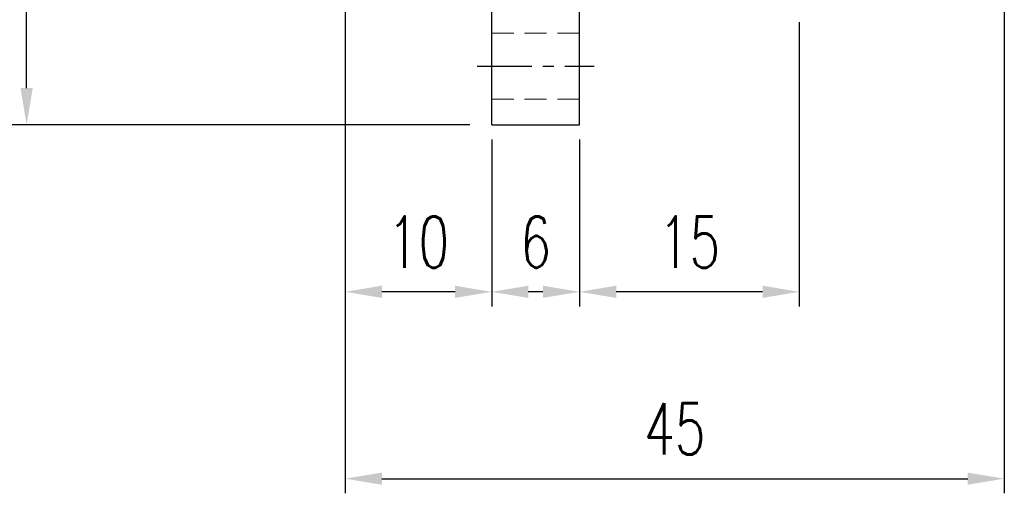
# Model space of a CAD drawing. Header units: millimetres. Extents: x -35 to 371, y -58 to 75.
# Tile 2 of 123: x 68 to 135, y -57 to -25. Entities that reach past the tile are written whole.
import ezdxf

# ---------------------------------------------------------------- set-up
doc = ezdxf.new("R2010")
doc.units = ezdxf.units.MM
doc.linetypes.add('CENTER', pattern=[2, 1.25, -0.25, 0.25, -0.25])
doc.linetypes.add('DASHED', pattern=[0.75, 0.5, -0.25])
for name, color, linetype in [('CL', 1, 'CENTER'), ('DIM', 4, 'Continuous'), ('HID', 2, 'DASHED'), ('OUT', 3, 'Continuous')]:
    doc.layers.add(name, color=color, linetype=linetype)
doc.styles.add('DIM-7', font='SIMPLEX.shx', dxfattribs={"width": 0.7, "bigfont": 'chineset.shx'})
doc.dimstyles.new('CNS', dxfattribs={"dimtxt": 3.5, "dimasz": 2.5, "dimexe": 1, "dimexo": 1.5, "dimgap": 0.09, "dimtad": 0, "dimdsep": 46, "dimtxsty": 'DIM-7', "dimcen": 0.09, "dimclrd": 1, "dimclre": 1, "dimclrt": 4, "dimadec": 0, "dimazin": 0, "dimtfac": 1, "dimtix": 1, "dimtmove": 2, "dimatfit": 3, "dimfxl": 1, "dimtvp": 0.971429, "dimtolj": 1, "dimarcsym": 0})

# ---------------------------------------------------------------- blocks, each defined once
blk = doc.blocks.new('*D2')
at = {"layer": 'DEFPOINTS', "color": 0}
for p in [(68.245, 32), (100, 32), (100, -32)]:
    blk.add_point(p, dxfattribs=at)
at = {"layer": 'DIM', "color": 0, "lineweight": -2}
for p, q in [((98.5, 32), (67.245, 32)), ((68.245, -29.5), (68.245, 29.5)), ((98.5, -32), (67.245, -32))]:
    blk.add_line(p, q, dxfattribs=at)
at = {"layer": 'DIM', "color": 0}
for points in [[(67.829, 29.5), (68.662, 29.5), (68.245, 32)], [(67.829, -29.5), (68.662, -29.5), (68.245, -32)]]:
    blk.add_solid(points, dxfattribs=at)
at = {"layer": 'DIM', "color": 0, "insert": (64.845, 0), "char_height": 3.5, "attachment_point": 5, "rotation": 90, "style": 'DIM-7'}
blk.add_mtext('\\A1;%%C64', dxfattribs=at)
blk = doc.blocks.new('*D4')
at = {"layer": 'DEFPOINTS', "color": 0}
for p in [(90, -17.5), (100, -31.498), (90, -43.416)]:
    blk.add_point(p, dxfattribs=at)
at = {"layer": 'DIM', "color": 0, "lineweight": -2}
for p, q in [((90, -19), (90, -44.416)), ((100, -32.998), (100, -44.416)), ((97.5, -43.416), (92.5, -43.416))]:
    blk.add_line(p, q, dxfattribs=at)
at = {"layer": 'DIM', "color": 0}
for points in [[(92.5, -42.999), (92.5, -43.832), (90, -43.416)], [(97.5, -42.999), (97.5, -43.832), (100, -43.416)]]:
    blk.add_solid(points, dxfattribs=at)
at = {"layer": 'DIM', "color": 0, "insert": (95, -40.016), "char_height": 3.5, "attachment_point": 5, "style": 'DIM-7'}
blk.add_mtext('\\A1;10', dxfattribs=at)
blk = doc.blocks.new('*D5')
at = {"layer": 'DEFPOINTS', "color": 0}
for p in [(100, -31.498), (106, -31.498), (100, -43.416)]:
    blk.add_point(p, dxfattribs=at)
at = {"layer": 'DIM', "color": 0, "lineweight": -2}
for p, q in [((100, -32.998), (100, -44.416)), ((106, -32.998), (106, -44.416)), ((103.5, -43.416), (102.5, -43.416))]:
    blk.add_line(p, q, dxfattribs=at)
at = {"layer": 'DIM', "color": 0}
for points in [[(102.5, -42.999), (102.5, -43.832), (100, -43.416)], [(103.5, -42.999), (103.5, -43.832), (106, -43.416)]]:
    blk.add_solid(points, dxfattribs=at)
at = {"layer": 'DIM', "color": 0, "insert": (103, -40.016), "char_height": 3.5, "attachment_point": 5, "style": 'DIM-7'}
blk.add_mtext('\\A1;6', dxfattribs=at)
blk = doc.blocks.new('*D6')
at = {"layer": 'DEFPOINTS', "color": 0}
for p in [(121, -23.498), (106, -31.498), (106, -43.416)]:
    blk.add_point(p, dxfattribs=at)
at = {"layer": 'DIM', "color": 0, "lineweight": -2}
for p, q in [((121, -24.998), (121, -44.416)), ((106, -32.998), (106, -44.416)), ((118.5, -43.416), (108.5, -43.416))]:
    blk.add_line(p, q, dxfattribs=at)
at = {"layer": 'DIM', "color": 0}
for points in [[(108.5, -42.999), (108.5, -43.832), (106, -43.416)], [(118.5, -42.999), (118.5, -43.832), (121, -43.416)]]:
    blk.add_solid(points, dxfattribs=at)
at = {"layer": 'DIM', "color": 0, "insert": (113.5, -40.016), "char_height": 3.5, "attachment_point": 5, "style": 'DIM-7'}
blk.add_mtext('\\A1;15', dxfattribs=at)
blk = doc.blocks.new('*D7')
at = {"layer": 'DEFPOINTS', "color": 0}
for p in [(135, -15.5), (90, -17.5), (135, -56.184)]:
    blk.add_point(p, dxfattribs=at)
at = {"layer": 'DIM', "color": 0, "lineweight": -2}
for p, q in [((135, -17), (135, -57.184)), ((90, -19), (90, -57.184)), ((92.5, -56.184), (132.5, -56.184))]:
    blk.add_line(p, q, dxfattribs=at)
at = {"layer": 'DIM', "color": 0}
for points in [[(92.5, -55.768), (92.5, -56.601), (90, -56.184)], [(132.5, -55.768), (132.5, -56.601), (135, -56.184)]]:
    blk.add_solid(points, dxfattribs=at)
at = {"layer": 'DIM', "color": 0, "insert": (112.5, -52.784), "char_height": 3.5, "attachment_point": 5, "style": 'DIM-7'}
blk.add_mtext('\\A1;45', dxfattribs=at)

msp = doc.modelspace()

# ---------------------------------------------------------------- linework, layer by layer
at = {"layer": 'CL', "color": 7, "ltscale": 3}
msp.add_line((99, -28), (107, -28), dxfattribs=at)
at = {"layer": 'HID', "color": 7, "lineweight": 15, "ltscale": 3}
for p, q in [((100, -25.75), (106, -25.75)), ((100, -30.25), (106, -30.25))]:
    msp.add_line(p, q, dxfattribs=at)
at = {"layer": 'OUT', "color": 7, "linetype": 'Continuous'}
for p, q in [((100, -32), (100, 0)), ((106, -32), (106, 0)), ((100, -32), (106, -32))]:
    msp.add_line(p, q, dxfattribs=at)

# ---------------------------------------------------------------- dimensions: what is measured, and where the dimension line sits
at = {"layer": 'DIM', "color": 7}
dim = msp.add_linear_dim(base=(68.245, 32), p1=(100, -32), p2=(100, 32), angle=90, text='%%C<>', dimstyle='CNS', override={"dimclrd": 0, "dimclre": 0, "dimclrt": 0}, dxfattribs=at)
dim.commit()
dim.dimension.update_dxf_attribs({"geometry": '*D2', "text_midpoint": (64.845, 0)})
for base, p1, p2, picture, middle in [((135, -56.184), (90, -17.5), (135, -15.5), '*D7', (112.5, -52.784)), ((90, -43.416), (100, -31.498), (90, -17.5), '*D4', (95, -40.016)), ((106, -43.416), (121, -23.498), (106, -31.498), '*D6', (113.5, -40.016)), ((100, -43.416), (106, -31.498), (100, -31.498), '*D5', (103, -40.016))]:
    dim = msp.add_linear_dim(base=base, p1=p1, p2=p2, dimstyle='CNS', override={"dimclrd": 0, "dimclre": 0, "dimclrt": 0}, dxfattribs=at)
    dim.commit()
    dim.dimension.update_dxf_attribs({"geometry": picture, "text_midpoint": middle})

doc.saveas('drawing.dxf')
